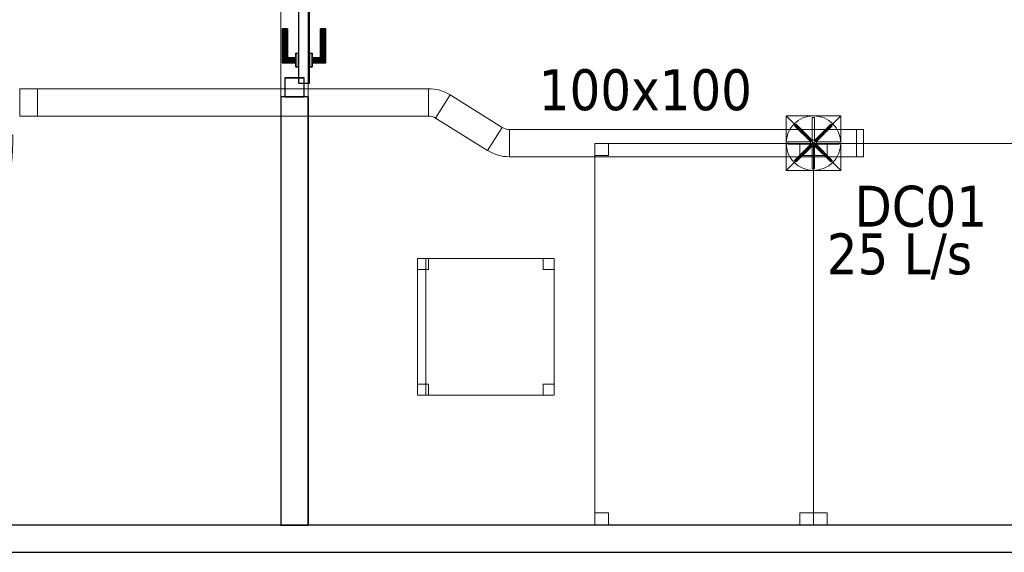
# Model space of a CAD drawing. Header units: metres. Extents: x 397.7 to 427.5, y 12.7 to 28.4.
# Tile 104 of 142: x 408.7 to 412.3, y 18.1 to 20.1. Entities that reach past the tile are written whole.
import ezdxf

# ---------------------------------------------------------------- set-up
doc = ezdxf.new("R2010")
doc.units = ezdxf.units.M
doc.layers.add('01_CARPINTERIA', color=5, linetype='Continuous', lineweight=25, true_color=0x0000ff)
for name, color, linetype, lineweight in [('02_MOBILIARIO', 7, 'Continuous', 18), ('A-DETL-____-MBND', 7, 'Continuous', 18), ('A-DETL-GENF-OTLN', 7, 'Continuous', 18), ('A-GENM-____-OTLN', 7, 'Continuous', 18), ('A-WALL-____-MCUT', 7, 'Continuous', 25), ('A-WALL-____-OTLN', 7, 'Continuous', 25), ('M-HVAC-CDFF-IDEN', 7, 'Continuous', 30), ('M-HVAC-DUCT-IDEN', 7, 'Continuous', 30), ('M-HVAC-DUCT-OTLN', 7, 'Continuous', 18)]:
    doc.layers.add(name, color=color, linetype=linetype, lineweight=lineweight)
doc.styles.add('Tahoma_2', font='tahoma.ttf', dxfattribs={"height": 0.15})

# ---------------------------------------------------------------- blocks, each defined once
blk = doc.blocks.new('Family - LONDR55-XX_ZZ-ARQ-CAA-M3D-Londres55-152697-05_CLI_AIRE_P2')
at = {"layer": '01_CARPINTERIA', "color": 161, "true_color": 0xaaaaff}
for p, q in [((0.69, 0.1487), (0.69, 0.15)), ((0.69, 0.15), (0.69, 0.1487)), ((0.815, 0.15), (0.69, 0.15)), ((0.69, 0.145), (0.69, 0.1487)), ((0.69, 0.1487), (0.69, 0.145)), ((0.8137, 0.1487), (0.69, 0.1487)), ((0.8137, 0.1487), (0.69, 0.1487)), ((0.69, 0.14), (0.69, 0.145)), ((0.69, 0.145), (0.69, 0.14)), ((0.81, 0.145), (0.69, 0.145)), ((0.81, 0.145), (0.69, 0.145)), ((0.81, 0.145), (0.805, 0.14)), ((0.805, 0.14), (0.81, 0.145)), ((0.8137, 0.1487), (0.81, 0.145)), ((0.81, 0.145), (0.8137, 0.1487)), ((0.81, 0.1), (0.81, 0.145)), ((0.81, 0.1), (0.81, 0.145)), ((0.815, 0.15), (0.8137, 0.1487)), ((0.8137, 0.1487), (0.815, 0.15)), ((0.8137, 0.1), (0.8137, 0.1487)), ((0.8137, 0.1), (0.8137, 0.1487)), ((0.815, 0.1), (0.815, 0.15)), ((0.69, 0.135), (0.69, 0.14)), ((0.69, 0.14), (0.69, 0.135)), ((0.69, 0.14), (0.805, 0.14)), ((0.805, 0.14), (0.69, 0.14)), ((0.69, 0.135), (0.69, 0.1313)), ((0.69, 0.1313), (0.69, 0.135)), ((0.8, 0.135), (0.69, 0.135)), ((0.8, 0.135), (0.69, 0.135)), ((0.69, 0.1313), (0.69, 0.13)), ((0.69, 0.13), (0.69, 0.1313)), ((0.7963, 0.1313), (0.69, 0.1313)), ((0.7963, 0.1313), (0.69, 0.1313)), ((0.795, 0.13), (0.69, 0.13)), ((0.795, 0.13), (0.7963, 0.1313)), ((0.7963, 0.1313), (0.795, 0.13)), ((0.795, 0.1), (0.795, 0.13)), ((0.7963, 0.1313), (0.8, 0.135)), ((0.8, 0.135), (0.7963, 0.1313)), ((0.7963, 0.1), (0.7963, 0.1313)), ((0.7963, 0.1), (0.7963, 0.1313)), ((0.8, 0.135), (0.805, 0.14)), ((0.805, 0.14), (0.8, 0.135)), ((0.8, 0.1), (0.8, 0.135)), ((0.8, 0.1), (0.8, 0.135)), ((0.805, 0.14), (0.805, 0.1)), ((0.805, 0.1), (0.805, 0.14)), ((0.89, 0.09), (0.05, 0.09)), ((0.05, 0.09), (0.05, 0.05)), ((0.89, 0.09), (0.05, 0.09)), ((0.05, 0.05), (0.05, 0.09)), ((0.83, 0.1), (0.78, 0.1)), ((0.78, 0.1), (0.83, 0.1)), ((0.78, 0.09), (0.78, 0.1)), ((0.78, 0.09), (0.78, 0.1)), ((0.83, 0.09), (0.78, 0.09)), ((0.78, 0.09), (0.83, 0.09)), ((0.7963, 0.1), (0.795, 0.1)), ((0.795, 0.1), (0.7963, 0.1)), ((0.8, 0.1), (0.7963, 0.1)), ((0.7963, 0.1), (0.8, 0.1)), ((0.805, 0.1), (0.8, 0.1)), ((0.8, 0.1), (0.805, 0.1)), ((0.81, 0.1), (0.805, 0.1)), ((0.805, 0.1), (0.81, 0.1)), ((0.81, 0.1), (0.8137, 0.1)), ((0.8137, 0.1), (0.81, 0.1)), ((0.8137, 0.1), (0.815, 0.1)), ((0.815, 0.1), (0.8137, 0.1)), ((0.83, 0.09), (0.83, 0.1)), ((0.83, 0.1), (0.83, 0.09)), ((0.89, 0.05), (0.89, 0.09)), ((0.89, 0.05), (0.89, 0.09)), ((0.07, 0.07), (0, 0.07)), ((0, 0.07), (0, 0)), ((0.07, 0.07), (0, 0.07)), ((0, 0), (0, 0.07)), ((0.05, 0.05), (0.89, 0.05)), ((0.05, 0.05), (0.89, 0.05)), ((0.07, 0), (0.07, 0.07)), ((0.07, 0), (0.07, 0.07)), ((0.78, 0.05), (0.83, 0.05)), ((0.83, 0.05), (0.78, 0.05)), ((0.78, 0.04), (0.78, 0.05)), ((0.78, 0.04), (0.78, 0.05)), ((0.78, 0.04), (0.83, 0.04)), ((0.83, 0.04), (0.78, 0.04)), ((0.7963, 0.04), (0.795, 0.04)), ((0.795, 0.04), (0.7963, 0.04)), ((0.795, 0.01), (0.795, 0.04)), ((0.8, 0.04), (0.7963, 0.04)), ((0.7963, 0.04), (0.8, 0.04)), ((0.7963, 0.0087), (0.7963, 0.04)), ((0.7963, 0.0087), (0.7963, 0.04)), ((0.8, 0.04), (0.805, 0.04)), ((0.805, 0.04), (0.8, 0.04)), ((0.8, 0.005), (0.8, 0.04)), ((0.8, 0.005), (0.8, 0.04)), ((0.805, 0.04), (0.81, 0.04)), ((0.81, 0.04), (0.805, 0.04)), ((0.805, 0.04), (0.805, 0)), ((0.805, 0), (0.805, 0.04)), ((0.81, 0.04), (0.8137, 0.04)), ((0.8137, 0.04), (0.81, 0.04)), ((0.81, -0.005), (0.81, 0.04)), ((0.81, -0.005), (0.81, 0.04)), ((0.8137, 0.04), (0.815, 0.04)), ((0.815, 0.04), (0.8137, 0.04)), ((0.8137, -0.0087), (0.8137, 0.04)), ((0.8137, -0.0087), (0.8137, 0.04)), ((0.815, -0.01), (0.815, 0.04)), ((0.83, 0.04), (0.83, 0.05)), ((0.83, 0.05), (0.83, 0.04)), ((0.94, 0.07), (0.87, 0.07)), ((0.87, 0.07), (0.87, 0)), ((0.94, 0.07), (0.87, 0.07)), ((0.87, 0), (0.87, 0.07)), ((0.94, 0), (0.94, 0.07)), ((0.94, 0), (0.94, 0.07)), ((0, 0), (0.07, 0)), ((0, 0), (0.07, 0)), ((0.69, 0.0087), (0.69, 0.01)), ((0.69, 0.01), (0.69, 0.0087)), ((0.69, 0.01), (0.795, 0.01)), ((0.69, 0.005), (0.69, 0.0087)), ((0.69, 0.0087), (0.69, 0.005)), ((0.69, 0.0087), (0.7963, 0.0087)), ((0.69, 0.0087), (0.7963, 0.0087)), ((0.69, 0), (0.69, 0.005)), ((0.69, 0.005), (0.69, 0)), ((0.69, 0.005), (0.8, 0.005)), ((0.69, 0.005), (0.8, 0.005)), ((0.69, -0.005), (0.69, 0)), ((0.805, 0), (0.69, 0)), ((0.69, 0), (0.805, 0)), ((0.7963, 0.0087), (0.795, 0.01)), ((0.795, 0.01), (0.7963, 0.0087)), ((0.8, 0.005), (0.7963, 0.0087)), ((0.7963, 0.0087), (0.8, 0.005)), ((0.805, 0), (0.8, 0.005)), ((0.8, 0.005), (0.805, 0)), ((0.805, 0), (0.81, -0.005)), ((0.81, -0.005), (0.805, 0)), ((0.87, 0), (0.94, 0)), ((0.87, 0), (0.94, 0)), ((0.69, 0), (0.69, -0.005)), ((0.69, -0.005), (0.69, -0.0087)), ((0.69, -0.0087), (0.69, -0.005)), ((0.69, -0.005), (0.81, -0.005)), ((0.69, -0.005), (0.81, -0.005)), ((0.69, -0.0087), (0.69, -0.01)), ((0.69, -0.01), (0.69, -0.0087)), ((0.69, -0.0087), (0.8137, -0.0087)), ((0.69, -0.0087), (0.8137, -0.0087)), ((0.69, -0.01), (0.815, -0.01)), ((0.81, -0.005), (0.8137, -0.0087)), ((0.8137, -0.0087), (0.81, -0.005)), ((0.8137, -0.0087), (0.815, -0.01)), ((0.815, -0.01), (0.8137, -0.0087))]:
    blk.add_line(p, q, dxfattribs=at)
blk = doc.blocks.new('Family - Porta P2-152698-05_CLI_AIRE_P2')
blk.add_blockref('Family - LONDR55-XX_ZZ-ARQ-CAA-M3D-Londres55-152697-05_CLI_AIRE_P2', (0, 0))
blk = doc.blocks.new('Family - Mampara P2-152714-05_CLI_AIRE_P2')
at = {"layer": 'A-WALL-____-MCUT', "color": 253, "true_color": 0xaaaaaa}
for p, q in [((1.5688, 0.1), (0, 0.1)), ((0, 0.1), (0, 0)), ((1.5688, 0), (1.5688, 0.1)), ((2.5088, 0.1), (2.5088, 0)), ((2.9942, 0.1), (2.5088, 0.1)), ((2.9274, 0), (2.9942, 0.1)), ((0, 0), (1.5688, 0)), ((2.5088, 0), (2.9274, 0))]:
    blk.add_line(p, q, dxfattribs=at)
at = {"layer": 'A-WALL-____-OTLN', "color": 253, "true_color": 0xaaaaaa}
for p, q in [((1.5688, 0.1), (0, 0.1)), ((0, 0), (0, 0.1)), ((1.5688, 0), (1.5688, 0.1)), ((2.5088, 0.1), (2.5088, 0)), ((2.9942, 0.1), (2.5088, 0.1)), ((2.9274, 0), (2.9942, 0.1)), ((1.5688, 0), (0, 0)), ((2.5088, 0), (2.9274, 0))]:
    blk.add_line(p, q, dxfattribs=at)
at = {"layer": 'A-WALL-____-OTLN', "color": 253, "lineweight": 18, "true_color": 0xaaaaaa}
blk.add_line((0, 0), (2.9274, 0), dxfattribs=at)
blk = doc.blocks.new('Family - Vano puerta-152716-05_CLI_AIRE_P2')
at = {"layer": 'A-GENM-____-OTLN', "color": 253, "true_color": 0xaaaaaa}
for p, q in [((409.797, 20.7243), (409.697, 20.7243)), ((409.697, 20.7243), (409.697, 19.7843)), ((409.797, 20.7243), (409.697, 20.7243)), ((409.697, 19.7843), (409.697, 20.7243)), ((409.797, 19.7843), (409.797, 20.7243)), ((409.797, 20.7243), (409.797, 19.7843)), ((409.697, 19.7843), (409.797, 19.7843)), ((409.797, 19.7843), (409.697, 19.7843))]:
    blk.add_line(p, q, dxfattribs=at)
blk = doc.blocks.new('Family - Taula 140X80_P2-153016-05_CLI_AIRE_P2')
at = {"layer": 'A-DETL-____-MBND', "color": 253, "true_color": 0xaaaaaa}
for p, q in [((0, 0), (0, 1.3973)), ((0, 1.3973), (0.8001, 1.3973)), ((0, 1.3973), (0, 0)), ((0.8001, 1.3973), (0, 1.3973)), ((0, 1.3536), (0, 1.3973)), ((0, 1.3973), (0.05, 1.3973)), ((0, 1.3973), (0, 1.3536)), ((0.05, 1.3973), (0, 1.3973)), ((0.05, 1.3973), (0.05, 1.3536)), ((0.05, 1.3536), (0.05, 1.3973)), ((0.7501, 1.3536), (0.7501, 1.3973)), ((0.7501, 1.3973), (0.8001, 1.3973)), ((0.7501, 1.3973), (0.7501, 1.3536)), ((0.8001, 1.3973), (0.7501, 1.3973)), ((0.8001, 1.3973), (0.8001, 0)), ((0.8001, 0), (0.8001, 1.3973)), ((0.8001, 1.3973), (0.8001, 1.3536)), ((0.8001, 1.3536), (0.8001, 1.3973)), ((0.05, 1.3536), (0, 1.3536)), ((0, 1.3536), (0.05, 1.3536)), ((0.8001, 1.3536), (0.7501, 1.3536)), ((0.7501, 1.3536), (0.8001, 1.3536)), ((0, 0), (0, 0.0437)), ((0, 0.0437), (0.05, 0.0437)), ((0, 0.0437), (0, 0)), ((0.05, 0.0437), (0, 0.0437)), ((0.05, 0.0437), (0.05, 0)), ((0.05, 0), (0.05, 0.0437)), ((0.7501, 0), (0.7501, 0.0437)), ((0.7501, 0.0437), (0.8001, 0.0437)), ((0.8001, 0.0437), (0.7501, 0.0437)), ((0.7501, 0.0437), (0.7501, 0)), ((0.8001, 0), (0.8001, 0.0437)), ((0.8001, 0.0437), (0.8001, 0)), ((0.8001, 0), (0, 0)), ((0, 0), (0.8001, 0)), ((0.05, 0), (0, 0)), ((0, 0), (0.05, 0)), ((0.8001, 0), (0.7501, 0)), ((0.7501, 0), (0.8001, 0))]:
    blk.add_line(p, q, dxfattribs=at)
blk = doc.blocks.new('Family - Cadira d_Oficina_P2-153077-05_CLI_AIRE_P2')
at = {"layer": 'A-DETL-____-MBND', "color": 253, "true_color": 0xaaaaaa}
for p, q in [((0, 0.5), (0.04, 0.5)), ((0, 0.46), (0, 0.5)), ((0.04, 0.5), (0, 0.5)), ((0, 0.5), (0, 0.46)), ((0, 0.5), (0.03, 0.5)), ((0, 0), (0, 0.5)), ((0.03, 0.5), (0, 0.5)), ((0, 0.5), (0, 0)), ((0, 0), (0, 0.5)), ((0, 0.5), (0.5, 0.5)), ((0, 0.5), (0, 0)), ((0.5, 0.5), (0, 0.5)), ((0.03, 0.5), (0.03, 0)), ((0.03, 0), (0.03, 0.5)), ((0.04, 0.5), (0.04, 0.46)), ((0.04, 0.46), (0.04, 0.5)), ((0.46, 0.5), (0.5, 0.5)), ((0.46, 0.46), (0.46, 0.5)), ((0.5, 0.5), (0.46, 0.5)), ((0.46, 0.5), (0.46, 0.46)), ((0.5, 0.5), (0.5, 0.46)), ((0.5, 0.46), (0.5, 0.5)), ((0.5, 0.5), (0.5, 0)), ((0.5, 0), (0.5, 0.5)), ((0.04, 0.46), (0, 0.46)), ((0, 0.46), (0.04, 0.46)), ((0.5, 0.46), (0.46, 0.46)), ((0.46, 0.46), (0.5, 0.46)), ((0, 0.04), (0.04, 0.04)), ((0, 0), (0, 0.04)), ((0.04, 0.04), (0, 0.04)), ((0, 0.04), (0, 0)), ((0.04, 0.04), (0.04, 0)), ((0.04, 0), (0.04, 0.04)), ((0.46, 0.04), (0.5, 0.04)), ((0.46, 0), (0.46, 0.04)), ((0.5, 0.04), (0.46, 0.04)), ((0.46, 0.04), (0.46, 0)), ((0.5, 0.04), (0.5, 0)), ((0.5, 0), (0.5, 0.04)), ((0, 0), (0.03, 0)), ((0.04, 0), (0, 0)), ((0, 0), (0.04, 0)), ((0.5, 0), (0, 0)), ((0, 0), (0.5, 0)), ((0.46, 0), (0.5, 0)), ((0.03, 0), (0, 0)), ((0.5, 0), (0.46, 0))]:
    blk.add_line(p, q, dxfattribs=at)
blk = doc.blocks.new('Family - Evans P2-153319-05_CLI_AIRE_P2')
at = {"layer": 'A-WALL-____-MCUT', "color": 253, "true_color": 0xaaaaaa}
for p, q in [((14.3056, 0.1), (6.0299, 0.1)), ((6.0299, 0), (14.3056, 0))]:
    blk.add_line(p, q, dxfattribs=at)
at = {"layer": 'A-WALL-____-OTLN', "color": 253, "true_color": 0xaaaaaa}
for p, q in [((14.3056, 0.1), (6.0299, 0.1)), ((6.0299, 0), (14.3056, 0))]:
    blk.add_line(p, q, dxfattribs=at)
at = {"layer": 'A-WALL-____-OTLN', "color": 253, "lineweight": 18, "true_color": 0xaaaaaa}
blk.add_line((0, 0), (14.3056, 0), dxfattribs=at)
blk = doc.blocks.new('Family - Taula 140X80_P2-153327-05_CLI_AIRE_P2')
at = {"layer": 'A-DETL-____-MBND', "color": 253, "true_color": 0xaaaaaa}
for p, q in [((0, 1.3536), (0, 1.3973)), ((0, 1.3973), (0.05, 1.3973)), ((0.05, 1.3973), (0, 1.3973)), ((0, 1.3973), (0, 1.3536)), ((0, 0), (0, 1.3973)), ((0, 1.3973), (0.8001, 1.3973)), ((0.8001, 1.3973), (0, 1.3973)), ((0, 1.3973), (0, 0)), ((0.05, 1.3973), (0.05, 1.3536)), ((0.05, 1.3536), (0.05, 1.3973)), ((0.7501, 1.3536), (0.7501, 1.3973)), ((0.7501, 1.3973), (0.8001, 1.3973)), ((0.8001, 1.3973), (0.7501, 1.3973)), ((0.7501, 1.3973), (0.7501, 1.3536)), ((0.8001, 1.3973), (0.8001, 1.3536)), ((0.8001, 1.3536), (0.8001, 1.3973)), ((0.8001, 1.3973), (0.8001, 0)), ((0.8001, 0), (0.8001, 1.3973)), ((0.05, 1.3536), (0, 1.3536)), ((0, 1.3536), (0.05, 1.3536)), ((0.8001, 1.3536), (0.7501, 1.3536)), ((0.7501, 1.3536), (0.8001, 1.3536)), ((0, 0), (0, 0.0437)), ((0, 0.0437), (0.05, 0.0437)), ((0.05, 0.0437), (0, 0.0437)), ((0, 0.0437), (0, 0)), ((0.05, 0.0437), (0.05, 0)), ((0.05, 0), (0.05, 0.0437)), ((0.7501, 0), (0.7501, 0.0437)), ((0.7501, 0.0437), (0.8001, 0.0437)), ((0.8001, 0.0437), (0.7501, 0.0437)), ((0.7501, 0.0437), (0.7501, 0)), ((0.8001, 0.0437), (0.8001, 0)), ((0.8001, 0), (0.8001, 0.0437)), ((0.05, 0), (0, 0)), ((0, 0), (0.05, 0)), ((0.8001, 0), (0, 0)), ((0, 0), (0.8001, 0)), ((0.8001, 0), (0.7501, 0)), ((0.7501, 0), (0.8001, 0))]:
    blk.add_line(p, q, dxfattribs=at)
blk = doc.blocks.new('LONDR55-XX_ZZ-ARQ-CAA-M3D-Londres55_ifc-1-05_CLI_AIRE_P2')
at = {"layer": '01_CARPINTERIA', "color": 253, "lineweight": 18, "true_color": 0xaaaaaa, "rotation": 270}
blk.add_blockref('Family - Porta P2-152698-05_CLI_AIRE_P2', (409.712, 20.7243), dxfattribs=at)
at = {"layer": '02_MOBILIARIO', "color": 253, "lineweight": 18, "true_color": 0xaaaaaa}
for name, p in [('Family - Taula 140X80_P2-153327-05_CLI_AIRE_P2', (410.847, 18.2166)), ('Family - Taula 140X80_P2-153016-05_CLI_AIRE_P2', (411.6471, 18.2166)), ('Family - Cadira d_Oficina_P2-153077-05_CLI_AIRE_P2', (410.1979, 18.692))]:
    blk.add_blockref(name, p, dxfattribs=at)
at = {"layer": 'A-GENM-____-OTLN', "color": 253, "lineweight": 18, "true_color": 0xaaaaaa}
blk.add_blockref('Family - Vano puerta-152716-05_CLI_AIRE_P2', (0, 0), dxfattribs=at)
at = {"layer": 'A-WALL-____-OTLN', "color": 253, "lineweight": 18, "true_color": 0xaaaaaa, "rotation": 90}
blk.add_blockref('Family - Mampara P2-152714-05_CLI_AIRE_P2', (409.797, 18.2155), dxfattribs=at)
at = {"layer": 'A-WALL-____-OTLN', "color": 253, "lineweight": 18, "true_color": 0xaaaaaa}
blk.add_blockref('Family - Evans P2-153319-05_CLI_AIRE_P2', (399.2915, 18.1155), dxfattribs=at)
blk = doc.blocks.new('M_Codo rectangular - Radio - 1 W-461176-05_CLI_AIRE_P2')
at = {"layer": 'M-HVAC-DUCT-OTLN', "color": 143, "true_color": 0x32aad1}
for p, q in [((-0.0425, 0.4525), (0.4525, -0.0425)), ((0.4525, -0.0425), (-0.0425, 0.4525)), ((-0.2899, 0.35), (-0.2899, -0.35)), ((-0.2899, -0.35), (-0.2899, 0.35))]:
    blk.add_line(p, q, dxfattribs=at)
for radius in [0.35, 0.35, 1.05, 1.05]:
    blk.add_arc((-0.2899, 0.7), radius, 270, 315, dxfattribs=at)
blk = doc.blocks.new('ZYR_03_06_08_01 Difusor Rotacional Circular Impulsió NO PLENUM - DC01-356574-05_CLI_AIRE_P2')
at = {"layer": 'A-DETL-GENF-OTLN', "color": 143, "true_color": 0x32aad1}
for p, q in [((-0.0042, 0.0943), (0.0042, 0.0943)), ((-0.0042, 0.011), (-0.0042, 0.0943)), ((0.0042, 0.0943), (0.0042, 0.011)), ((-0.0689, 0.0631), (-0.0631, 0.0689)), ((-0.01, 0.0041), (-0.0689, 0.0631)), ((-0.0631, 0.0689), (-0.0041, 0.01)), ((0.0041, 0.01), (0.0631, 0.0689)), ((0.0689, 0.0631), (0.01, 0.0041)), ((0.0631, 0.0689), (0.0689, 0.0631)), ((-0.0943, 0.0042), (-0.011, 0.0042)), ((-0.0943, -0.0042), (-0.0943, 0.0042)), ((-0.011, 0.0042), (-0.011, -0.0042)), ((-0.0041, 0.01), (-0.01, 0.0041)), ((0.0042, 0.011), (-0.0042, 0.011)), ((0.01, 0.0041), (0.0041, 0.01)), ((0.011, 0.0042), (0.0943, 0.0042)), ((0.011, -0.0042), (0.011, 0.0042)), ((0.0943, 0.0042), (0.0943, -0.0042)), ((-0.011, -0.0042), (-0.0943, -0.0042)), ((-0.0689, -0.0631), (-0.01, -0.0041)), ((-0.0041, -0.01), (-0.0631, -0.0689)), ((-0.01, -0.0041), (-0.0041, -0.01)), ((-0.0042, -0.011), (0.0042, -0.011)), ((-0.0042, -0.0943), (-0.0042, -0.011)), ((0.0041, -0.01), (0.01, -0.0041)), ((0.0631, -0.0689), (0.0041, -0.01)), ((0.0042, -0.011), (0.0042, -0.0943)), ((0.01, -0.0041), (0.0689, -0.0631)), ((0.0943, -0.0042), (0.011, -0.0042)), ((-0.0631, -0.0689), (-0.0689, -0.0631)), ((0.0689, -0.0631), (0.0631, -0.0689)), ((0.0042, -0.0943), (-0.0042, -0.0943))]:
    blk.add_line(p, q, dxfattribs=at)
blk.add_circle((0, 0), 0.1, dxfattribs=at)
blk = doc.blocks.new('M_Transición rectangular - Ángulo - 60 grados-485710-05_CLI_AIRE_P2')
at = {"layer": 'M-HVAC-DUCT-OTLN', "color": 143, "true_color": 0x32aad1}
for p, q in [((0, 0.05), (0, -0.05)), ((0, 0.05), (0.065, 0.05)), ((0, 0.05), (0.065, 0.05)), ((0, -0.05), (0, 0.05)), ((0.065, -0.05), (0.065, 0.05)), ((0.065, 0.05), (0.065, -0.05)), ((0, -0.05), (0.065, -0.05)), ((0.065, -0.05), (0, -0.05))]:
    blk.add_line(p, q, dxfattribs=at)
blk = doc.blocks.new('M_Codo rectangular - Radio - 1 W-485802-05_CLI_AIRE_P2')
at = {"layer": 'M-HVAC-DUCT-OTLN', "color": 143, "true_color": 0x32aad1}
for p, q in [((-0.0287, 0.05), (-0.0287, -0.05)), ((-0.0287, -0.05), (-0.0287, 0.05)), ((-0.0022, 0.0576), (0.0508, -0.0272)), ((0.0508, -0.0272), (-0.0022, 0.0576))]:
    blk.add_line(p, q, dxfattribs=at)
for radius in [0.05, 0.05, 0.15, 0.15]:
    blk.add_arc((-0.0287, 0.1), radius, 270, 302, dxfattribs=at)
blk = doc.blocks.new('M_Transición de rectangular a redondo - Ángulo - 60 grados-486129-05_CLI_AIRE_P2')
at = {"layer": 'M-HVAC-DUCT-OTLN', "color": 143, "true_color": 0x32aad1}
for p, q in [((411.5471, 19.6151), (411.5471, 19.7151)), ((411.5471, 19.7151), (411.6471, 19.7151)), ((411.5471, 19.7151), (411.5471, 19.5151)), ((411.7471, 19.7151), (411.5471, 19.7151)), ((411.6471, 19.7151), (411.7471, 19.7151)), ((411.7471, 19.7151), (411.7471, 19.6151)), ((411.7471, 19.5151), (411.7471, 19.7151)), ((411.5471, 19.5151), (411.5471, 19.6151)), ((411.7471, 19.6151), (411.7471, 19.5151)), ((411.6471, 19.5151), (411.5471, 19.5151)), ((411.5471, 19.5151), (411.7471, 19.5151)), ((411.7471, 19.5151), (411.6471, 19.5151))]:
    blk.add_line(p, q, dxfattribs=at)
for start, end in [(90, 180), (0, 90), (180, 270), (270, 0)]:
    blk.add_arc((411.6471, 19.6151), 0.1, start, end, dxfattribs=at)
blk = doc.blocks.new('MEP_15_03 Injerto Conducte - Mínimo-486163-05_CLI_AIRE_P2')
at = {"layer": 'M-HVAC-DUCT-OTLN', "color": 143, "true_color": 0x32aad1}
for p, q in [((411.7471, 19.7151), (411.5471, 19.7151)), ((411.5471, 19.7151), (411.5471, 19.5151)), ((411.5471, 19.7151), (411.5471, 19.5151)), ((411.7471, 19.7151), (411.5471, 19.7151)), ((411.7471, 19.5151), (411.7471, 19.7151)), ((411.7471, 19.5151), (411.7471, 19.7151)), ((411.5471, 19.5151), (411.7471, 19.5151)), ((411.5471, 19.5151), (411.7471, 19.5151))]:
    blk.add_line(p, q, dxfattribs=at)
blk = doc.blocks.new('M_Remate rectangular - Estándar-478399-05_CLI_AIRE_P2')
at = {"layer": 'M-HVAC-DUCT-OTLN', "color": 143, "true_color": 0x32aad1}
for p, q in [((0, 0.05), (0, -0.05)), ((0, -0.05), (0, 0.05)), ((0, 0.05), (0.025, 0.05)), ((0.025, 0.05), (0, 0.05)), ((0.025, 0.05), (0.025, -0.05)), ((0.025, -0.05), (0.025, 0.05)), ((0.025, -0.05), (0, -0.05)), ((0.025, -0.05), (0, -0.05))]:
    blk.add_line(p, q, dxfattribs=at)

msp = doc.modelspace()

# ---------------------------------------------------------------- linework, layer by layer
at = {"layer": 'M-HVAC-DUCT-OTLN', "color": 143, "true_color": 0x32aad1}
for p, q in [((408.806, 19.8144), (408.806, 19.7144)), ((408.806, 19.8144), (410.2374, 19.8144)), ((410.2374, 19.8144), (410.2374, 19.7144)), ((410.3169, 19.7916), (410.2639, 19.7068)), ((410.3169, 19.7916), (410.5073, 19.6727)), ((410.2374, 19.7144), (408.806, 19.7144)), ((410.4543, 19.5879), (410.2639, 19.7068)), ((411.5471, 19.7151), (411.7471, 19.7151)), ((411.5471, 19.5151), (411.5471, 19.7151)), ((411.7471, 19.5151), (411.5471, 19.7151)), ((411.5471, 19.5151), (411.7471, 19.7151)), ((411.7471, 19.7151), (411.7471, 19.5151)), ((410.5073, 19.6727), (410.4543, 19.5879)), ((410.5338, 19.6651), (410.5338, 19.5651)), ((410.5338, 19.6651), (411.8051, 19.6651)), ((411.8051, 19.6651), (411.8051, 19.5651)), ((411.8051, 19.5651), (410.5338, 19.5651)), ((411.7471, 19.5151), (411.5471, 19.5151))]:
    msp.add_line(p, q, dxfattribs=at)

# ---------------------------------------------------------------- block references
at = {"lineweight": 5}
msp.add_blockref('LONDR55-XX_ZZ-ARQ-CAA-M3D-Londres55_ifc-1-05_CLI_AIRE_P2', (0, 0), dxfattribs=at)
at = {"layer": 'A-DETL-GENF-OTLN', "color": 143, "true_color": 0x32aad1}
msp.add_blockref('ZYR_03_06_08_01 Difusor Rotacional Circular Impulsió NO PLENUM - DC01-356574-05_CLI_AIRE_P2', (411.6471, 19.6151), dxfattribs=at)
at = {"layer": 'M-HVAC-DUCT-OTLN', "color": 143, "true_color": 0x32aad1}
for name, p, rotation in [('M_Codo rectangular - Radio - 1 W-461176-05_CLI_AIRE_P2', (408.3661, 19.3541), 45), ('M_Codo rectangular - Radio - 1 W-485802-05_CLI_AIRE_P2', (410.2661, 19.7644), 147.9999999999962), ('M_Codo rectangular - Radio - 1 W-485802-05_CLI_AIRE_P2', (410.5051, 19.6151), 327.9999999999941)]:
    msp.add_blockref(name, p, dxfattribs=dict(at, rotation=rotation))
for name, p in [('M_Transición rectangular - Ángulo - 60 grados-485710-05_CLI_AIRE_P2', (408.7411, 19.7644)), ('M_Transición de rectangular a redondo - Ángulo - 60 grados-486129-05_CLI_AIRE_P2', (0, 0)), ('MEP_15_03 Injerto Conducte - Mínimo-486163-05_CLI_AIRE_P2', (0, 0)), ('M_Remate rectangular - Estándar-478399-05_CLI_AIRE_P2', (411.8051, 19.6151))]:
    msp.add_blockref(name, p, dxfattribs=at)

# ---------------------------------------------------------------- texts
at = {"layer": 'M-HVAC-CDFF-IDEN', "char_height": 0.15, "attachment_point": 1, "style": 'Tahoma_2'}
for s, insert, width in [('DC01', (411.7975, 19.4588), 0.577215), ('25 L/s', (411.6959, 19.2841), 0.661392)]:
    msp.add_mtext(s, dxfattribs=dict(at, insert=insert, width=width))
at = {"layer": 'M-HVAC-DUCT-IDEN', "insert": (410.6416, 19.8858), "char_height": 0.15, "width": 0.913924, "attachment_point": 1, "style": 'Tahoma_2'}
msp.add_mtext('100x100', dxfattribs=at)

doc.saveas('drawing.dxf')
